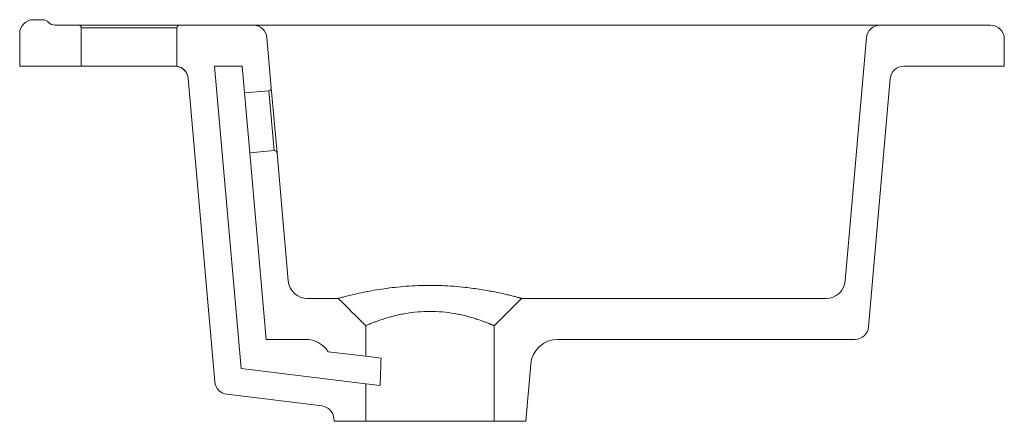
# Model space of a CAD drawing. Header units: millimetres. Extents: x 4195.166 to 4195.526, y 1645.822 to 1645.969.
import ezdxf

# ---------------------------------------------------------------- set-up
doc = ezdxf.new("R2010")
doc.units = ezdxf.units.MM
doc.layers.add('SANINDUSA', color=3, linetype='Continuous')

msp = doc.modelspace()

# ---------------------------------------------------------------- linework, layer by layer
at = {"layer": 'SANINDUSA', "linetype": 'Continuous', "lineweight": 15}
for p, q in [((4195.171201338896, 1645.968992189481), (4195.174557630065, 1645.968992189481)), ((4195.17902976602, 1645.966992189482), (4195.187701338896, 1645.966992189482)), ((4195.187701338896, 1645.966992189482), (4195.224701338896, 1645.966992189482)), ((4195.224701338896, 1645.966992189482), (4195.251619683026, 1645.966992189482)), ((4195.480782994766, 1645.966992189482), (4195.251619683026, 1645.966992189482)), ((4195.480782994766, 1645.966992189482), (4195.521201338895, 1645.966992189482)), ((4195.166201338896, 1645.963992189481), (4195.166201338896, 1645.951992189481)), ((4195.188701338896, 1645.951992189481), (4195.188701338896, 1645.965992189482)), ((4195.223701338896, 1645.965992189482), (4195.188701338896, 1645.965992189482)), ((4195.223701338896, 1645.965992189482), (4195.223701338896, 1645.951992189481)), ((4195.256600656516, 1645.962427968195), (4195.258205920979, 1645.944079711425)), ((4195.468011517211, 1645.873382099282), (4195.475802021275, 1645.962427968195)), ((4195.526201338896, 1645.951992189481), (4195.526201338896, 1645.961992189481)), ((4195.166201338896, 1645.951992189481), (4195.188701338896, 1645.951992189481)), ((4195.222855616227, 1645.951992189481), (4195.188701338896, 1645.951992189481)), ((4195.223701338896, 1645.951992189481), (4195.222855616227, 1645.951992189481)), ((4195.237475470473, 1645.951992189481), (4195.247513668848, 1645.951992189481)), ((4195.237475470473, 1645.951992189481), (4195.247158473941, 1645.841314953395)), ((4195.247513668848, 1645.951992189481), (4195.248369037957, 1645.942215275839)), ((4195.489470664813, 1645.951992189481), (4195.526201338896, 1645.951992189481)), ((4195.227830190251, 1645.947501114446), (4195.237549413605, 1645.836409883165)), ((4195.484489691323, 1645.947427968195), (4195.476539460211, 1645.856556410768)), ((4195.248369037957, 1645.942215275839), (4195.257296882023, 1645.942996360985)), ((4195.250286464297, 1645.920298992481), (4195.248369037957, 1645.942215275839)), ((4195.259214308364, 1645.921080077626), (4195.257296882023, 1645.942996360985)), ((4195.258205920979, 1645.944079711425), (4195.260297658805, 1645.920171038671)), ((4195.259214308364, 1645.921080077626), (4195.250286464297, 1645.920298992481)), ((4195.250286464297, 1645.920298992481), (4195.256262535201, 1645.851992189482)), ((4195.260297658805, 1645.920171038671), (4195.26439116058, 1645.873382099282)), ((4195.282701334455, 1645.866992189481), (4195.271364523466, 1645.866992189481)), ((4195.339701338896, 1645.856992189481), (4195.349701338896, 1645.866992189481)), ((4195.461038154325, 1645.866992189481), (4195.349701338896, 1645.866992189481)), ((4195.292701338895, 1645.845798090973), (4195.292701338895, 1645.856992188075)), ((4195.339701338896, 1645.856992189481), (4195.339701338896, 1645.821992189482)), ((4195.270614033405, 1645.851992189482), (4195.256262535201, 1645.851992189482)), ((4195.47155848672, 1645.851992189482), (4195.362989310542, 1645.851992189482)), ((4195.278971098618, 1645.847483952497), (4195.292701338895, 1645.845798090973)), ((4195.292701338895, 1645.845798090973), (4195.298316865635, 1645.845108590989)), ((4195.247158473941, 1645.841314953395), (4195.292701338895, 1645.835722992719)), ((4195.351201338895, 1645.821992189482), (4195.353027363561, 1645.842863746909)), ((4195.292701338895, 1645.821992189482), (4195.292701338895, 1645.835722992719)), ((4195.298015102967, 1645.835070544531), (4195.292701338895, 1645.835722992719)), ((4195.241921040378, 1645.83188293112), (4195.276734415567, 1645.827608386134)), ((4195.281106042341, 1645.82308143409), (4195.281201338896, 1645.821992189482)), ((4195.281201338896, 1645.821992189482), (4195.292701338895, 1645.821992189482)), ((4195.339701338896, 1645.821992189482), (4195.292701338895, 1645.821992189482)), ((4195.339701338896, 1645.821992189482), (4195.351201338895, 1645.821992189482))]:
    msp.add_line(p, q, dxfattribs=at)
for centre, radius, start, end in [((4195.171201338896, 1645.963992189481), 0.005000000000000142, 90, 180), ((4195.174557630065, 1645.965992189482), 0.003000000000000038, 41.81031487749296, 90), ((4195.17902976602, 1645.969992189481), 0.003000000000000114, 221.8103148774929, 270), ((4195.187701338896, 1645.965992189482), 0.001000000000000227, 0, 90), ((4195.224701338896, 1645.965992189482), 0.0009999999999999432, 90, 180), ((4195.251619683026, 1645.961992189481), 0.005, 4.999999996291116, 90), ((4195.480782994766, 1645.961992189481), 0.005, 90, 175.0000000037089), ((4195.521201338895, 1645.961992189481), 0.005, 0, 90), ((4195.222855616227, 1645.946992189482), 0.00500000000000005, 4.999999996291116, 90), ((4195.22284921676, 1645.947065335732), 0.005000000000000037, 4.999999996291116, 80.18750295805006), ((4195.489470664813, 1645.946992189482), 0.004999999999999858, 90, 175.0000000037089), ((4195.257209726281, 1645.943992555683), 0.00100000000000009, 275.0000000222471, 4.999999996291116), ((4195.259301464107, 1645.920083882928), 0.0009999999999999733, 4.999999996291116, 95.00000002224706), ((4195.271364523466, 1645.873992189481), 0.007000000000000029, 184.9999999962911, 270), ((4195.461038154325, 1645.873992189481), 0.007000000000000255, 270, 355.0000000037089), ((4195.47155848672, 1645.856992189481), 0.00500000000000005, 270, 355.0000000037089), ((4195.270614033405, 1645.841992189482), 0.01, 33.3105221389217, 90), ((4195.362989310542, 1645.841992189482), 0.01000000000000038, 90, 175.0000000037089), ((4195.242530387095, 1645.836845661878), 0.005000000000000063, 184.9999999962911, 263.000000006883), ((4195.27612506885, 1645.822645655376), 0.005000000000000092, 4.999999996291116, 83.00000000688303)]:
    msp.add_arc(centre, radius, start, end, dxfattribs=at)
msp.add_ellipse((4195.316201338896, 1645.39095479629), major_axis=(-0.00082113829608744, 0.6729519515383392), ratio=0.03489944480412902, start_param=0.82996781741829, end_param=0.8499993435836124, dxfattribs=at)
for points, knots in [([(4195.282701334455, 1645.866992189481), (4195.282701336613, 1645.866992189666), (4195.282702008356, 1645.866992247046), (4195.282892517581, 1645.867046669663), (4195.28376147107, 1645.867284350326), (4195.28519355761, 1645.867661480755), (4195.287136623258, 1645.868153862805), (4195.289578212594, 1645.868726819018), (4195.292479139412, 1645.86934352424), (4195.295769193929, 1645.869966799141), (4195.299408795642, 1645.870548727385), (4195.303344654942, 1645.871050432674), (4195.307504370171, 1645.871442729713), (4195.311828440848, 1645.871688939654), (4195.316220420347, 1645.871769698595), (4195.320611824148, 1645.871687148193), (4195.324933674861, 1645.871439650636), (4195.328745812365, 1645.871079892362), (4195.332057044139, 1645.870669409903), (4195.334867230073, 1645.870251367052), (4195.337502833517, 1645.869802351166), (4195.33993056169, 1645.869337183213), (4195.342130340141, 1645.868875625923), (4195.344083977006, 1645.868433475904), (4195.34576881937, 1645.868026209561), (4195.346867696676, 1645.867747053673), (4195.347548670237, 1645.867571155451), (4195.347923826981, 1645.867473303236), (4195.348263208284, 1645.867383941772), (4195.348566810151, 1645.867303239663), (4195.348834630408, 1645.867231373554), (4195.349066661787, 1645.867168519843), (4195.349262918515, 1645.867114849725), (4195.349423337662, 1645.867070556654), (4195.349548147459, 1645.86703575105), (4195.34963649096, 1645.867010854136), (4195.349691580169, 1645.866995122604), (4195.349698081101, 1645.866993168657), (4195.349701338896, 1645.866992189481)], [0, 0, 0, 0, 0.0001278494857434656, 0.0397960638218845, 0.07938041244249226, 0.1196975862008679, 0.1601761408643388, 0.2008847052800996, 0.2425442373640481, 0.284805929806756, 0.3269906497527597, 0.3697687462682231, 0.413335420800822, 0.4565502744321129, 0.5001042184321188, 0.5436687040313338, 0.5868747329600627, 0.630410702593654, 0.6623930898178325, 0.6945204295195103, 0.7262444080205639, 0.757557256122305, 0.788834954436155, 0.819521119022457, 0.849912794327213, 0.8803156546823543, 0.8905128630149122, 0.9006276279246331, 0.9106720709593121, 0.9206585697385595, 0.9305997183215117, 0.940508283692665, 0.9503971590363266, 0.960279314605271, 0.9701677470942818, 0.9800754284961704, 0.9900152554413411, 1, 1, 1, 1]), ([(4195.339701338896, 1645.856992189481), (4195.339700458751, 1645.856992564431), (4195.33969869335, 1645.856993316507), (4195.339684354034, 1645.856999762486), (4195.339661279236, 1645.857010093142), (4195.339628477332, 1645.857024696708), (4195.339586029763, 1645.857043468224), (4195.339533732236, 1645.857066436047), (4195.339471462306, 1645.857093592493), (4195.339399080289, 1645.857124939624), (4195.339316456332, 1645.857160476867), (4195.339223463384, 1645.857200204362), (4195.339119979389, 1645.857244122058), (4195.339005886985, 1645.857292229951), (4195.338881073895, 1645.857344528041), (4195.338745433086, 1645.857401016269), (4195.338598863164, 1645.85746169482), (4195.338441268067, 1645.857526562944), (4195.33827255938, 1645.857595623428), (4195.338092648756, 1645.857668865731), (4195.337691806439, 1645.857831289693), (4195.336964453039, 1645.858121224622), (4195.335840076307, 1645.858545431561), (4195.334463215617, 1645.859039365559), (4195.332843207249, 1645.859575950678), (4195.33104952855, 1645.860108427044), (4195.329160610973, 1645.860610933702), (4195.327297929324, 1645.86104105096), (4195.324482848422, 1645.861589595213), (4195.32081601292, 1645.862072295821), (4195.316216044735, 1645.862287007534), (4195.311613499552, 1645.862074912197), (4195.30794187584, 1645.861592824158), (4195.305124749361, 1645.861046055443), (4195.303272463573, 1645.860619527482), (4195.301381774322, 1645.860116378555), (4195.299582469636, 1645.859583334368), (4195.297955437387, 1645.859045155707), (4195.296576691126, 1645.85855058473), (4195.295448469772, 1645.858125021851), (4195.294117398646, 1645.857594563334), (4195.293002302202, 1645.857129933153), (4195.292701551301, 1645.856992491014), (4195.292701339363, 1645.856992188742), (4195.292701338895, 1645.856992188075)], [0, 0, 0, 0, 0.006207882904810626, 0.01245181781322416, 0.01873230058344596, 0.02504981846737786, 0.03140485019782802, 0.0377978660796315, 0.04422932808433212, 0.05069968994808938, 0.057209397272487, 0.06375888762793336, 0.0703485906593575, 0.07697892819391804, 0.08365031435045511, 0.09036315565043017, 0.09711785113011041, 0.1039147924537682, 0.1107543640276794, 0.1176369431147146, 0.1245628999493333, 0.1543215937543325, 0.1869913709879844, 0.2141241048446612, 0.2499991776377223, 0.2868164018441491, 0.3128456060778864, 0.346061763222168, 0.3755386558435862, 0.4397231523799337, 0.4999392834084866, 0.5600951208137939, 0.6243585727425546, 0.6539542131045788, 0.6869992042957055, 0.7125306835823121, 0.7499810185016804, 0.7858638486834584, 0.8127018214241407, 0.8456426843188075, 0.8755397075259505, 0.9394951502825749, 0.9998665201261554, 1, 1, 1, 1])]:
    msp.add_open_spline(points, degree=3, knots=knots, dxfattribs=at)
msp.add_open_spline([(4195.282701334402, 1645.866992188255), (4195.286034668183, 1645.863658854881), (4195.289368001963, 1645.860325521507), (4195.292701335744, 1645.856992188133)], degree=3, dxfattribs=at)

doc.saveas('drawing.dxf')
